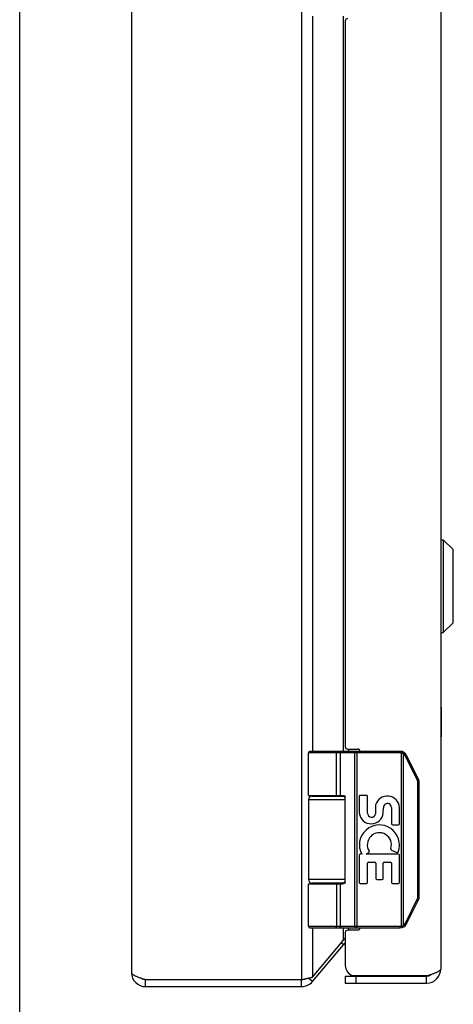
# Model space of a CAD drawing. Header units: inches. Extents: x 0 to 48.6, y 0 to 31.4.
# Tile 2 of 15: x 0 to 3.7, y 6.6 to 15. Entities that reach past the tile are written whole.
import ezdxf

# ---------------------------------------------------------------- set-up
doc = ezdxf.new("R2010")
doc.units = ezdxf.units.IN
doc.header["$LTSCALE"] = 2.671429
doc.header["$MEASUREMENT"] = 0
doc.layers.get('0').update_dxf_attribs({"linetype": 'CONTINUOUS'})
doc.layers.add('02___PRT_ALL_AXES', color=7, linetype='CONTINUOUS')
doc.layers.add('06___PRT_ALL_SURFS', color=7, linetype='CONTINUOUS')

msp = doc.modelspace()

# ---------------------------------------------------------------- linework, layer by layer
at = {"color": 7, "linetype": 'Continuous'}
for p, q in [((0, 0), (0, 31.4286)), ((3.5783, 10.5896), (3.597, 10.5896)), ((3.5783, 9.8015), (3.5783, 10.5896)), ((3.597, 10.5896), (3.6802, 10.5065)), ((3.597, 10.5896), (3.597, 9.8015)), ((3.6802, 9.8846), (3.6802, 10.5065)), ((3.6822, 9.8897), (3.6822, 10.5015)), ((3.597, 9.8015), (3.6802, 9.8846)), ((3.5783, 9.8015), (3.597, 9.8015)), ((3.2296, 8.7906), (2.4652, 8.7906)), ((2.6827, 8.7906), (2.6826, 8.7906)), ((2.6828, 8.7906), (2.6827, 8.7906)), ((2.6829, 8.7906), (2.6828, 8.7906)), ((2.683, 8.7905), (2.6829, 8.7906)), ((2.865, 7.2906), (2.865, 8.7906)), ((3.2296, 8.7776), (3.2296, 8.7906)), ((3.2415, 8.7761), (3.2447, 8.7887)), ((3.2296, 8.7776), (2.4522, 8.7776)), ((2.6891, 8.4156), (2.6891, 8.7778)), ((2.6892, 8.4156), (2.6892, 8.7778)), ((2.7251, 8.4156), (2.7251, 8.7776)), ((2.8453, 8.7858), (2.8453, 8.7861)), ((2.8454, 8.7855), (2.8453, 8.7858)), ((2.8454, 8.7851), (2.8454, 8.7855)), ((2.8455, 8.7848), (2.8454, 8.7851)), ((2.8455, 8.7844), (2.8455, 8.7848)), ((2.8455, 8.784), (2.8455, 8.7844)), ((2.8456, 8.7836), (2.8455, 8.784)), ((2.8456, 8.7832), (2.8456, 8.7836)), ((2.8457, 8.7823), (2.8456, 8.7827)), ((2.8457, 8.7818), (2.8457, 8.7823)), ((2.8457, 8.7814), (2.8457, 8.7818)), ((2.8457, 8.781), (2.8457, 8.7814)), ((2.8457, 8.7806), (2.8457, 8.781)), ((2.8458, 8.7802), (2.8457, 8.7806)), ((2.8458, 8.7797), (2.8458, 8.7802)), ((2.8458, 8.7793), (2.8458, 8.7797)), ((2.8458, 8.7789), (2.8458, 8.7793)), ((2.8458, 8.7784), (2.8458, 8.7789)), ((2.8458, 8.778), (2.8458, 8.7784)), ((2.8458, 7.3036), (2.8458, 8.778)), ((3.2415, 7.305), (3.2415, 8.7761)), ((3.2589, 8.7693), (3.2592, 8.7698)), ((3.2589, 7.3119), (3.2589, 8.7693)), ((3.2592, 8.7698), (3.2596, 8.7704)), ((3.2596, 8.7704), (3.2599, 8.7709)), ((3.2599, 8.7709), (3.2602, 8.7714)), ((3.2602, 8.7714), (3.2606, 8.772)), ((3.2606, 8.772), (3.2609, 8.7725)), ((3.2609, 8.7725), (3.2611, 8.7728)), ((3.2611, 8.7728), (3.2613, 8.7732)), ((3.2613, 8.7732), (3.2615, 8.7735)), ((3.2615, 8.7735), (3.2617, 8.7738)), ((3.2619, 8.7743), (3.2621, 8.7746)), ((3.2621, 8.7746), (3.2623, 8.7749)), ((3.2623, 8.7749), (3.2625, 8.7752)), ((3.2625, 8.7752), (3.2626, 8.7755)), ((3.2626, 8.7755), (3.2628, 8.7758)), ((3.2628, 8.7758), (3.2629, 8.7761)), ((3.2629, 8.7761), (3.2631, 8.7764)), ((3.2631, 8.7764), (3.2632, 8.7766)), ((3.2632, 8.7766), (3.2633, 8.7769)), ((3.2757, 8.7502), (3.2763, 8.7505)), ((3.3768, 8.548), (3.2757, 8.7502)), ((3.2763, 8.7505), (3.277, 8.7509)), ((3.277, 8.7509), (3.2778, 8.7513)), ((3.2778, 8.7513), (3.2785, 8.7517)), ((3.2785, 8.7517), (3.2792, 8.7521)), ((3.2792, 8.7521), (3.2799, 8.7524)), ((3.2799, 8.7524), (3.2806, 8.7528)), ((3.2806, 8.7528), (3.281, 8.753)), ((3.281, 8.753), (3.2815, 8.7533)), ((3.2815, 8.7533), (3.2819, 8.7536)), ((3.2819, 8.7536), (3.2823, 8.7538)), ((3.2823, 8.7538), (3.2827, 8.754)), ((3.2827, 8.754), (3.283, 8.7542)), ((3.283, 8.7542), (3.2832, 8.7543)), ((3.2832, 8.7543), (3.2834, 8.7544)), ((3.2834, 8.7544), (3.2837, 8.7546)), ((3.2837, 8.7546), (3.2839, 8.7547)), ((3.2839, 8.7547), (3.2841, 8.7548)), ((3.2841, 8.7548), (3.2842, 8.755)), ((3.3866, 8.5538), (3.2855, 8.756)), ((3.378, 8.5486), (3.3787, 8.5489)), ((3.3787, 8.5489), (3.3795, 8.5493)), ((3.3795, 8.5493), (3.3802, 8.5497)), ((3.3802, 8.5497), (3.3809, 8.5501)), ((3.3809, 8.5501), (3.3815, 8.5504)), ((3.3815, 8.5504), (3.382, 8.5507)), ((3.382, 8.5507), (3.3825, 8.551)), ((3.3825, 8.551), (3.3829, 8.5512)), ((3.3829, 8.5512), (3.3833, 8.5515)), ((3.3833, 8.5515), (3.3837, 8.5517)), ((3.3837, 8.5517), (3.384, 8.5518)), ((3.384, 8.5518), (3.3842, 8.552)), ((3.3846, 8.5522), (3.3848, 8.5523)), ((3.3848, 8.5523), (3.385, 8.5525)), ((3.385, 8.5525), (3.3852, 8.5526)), ((3.3852, 8.5526), (3.3854, 8.5527)), ((3.382, 8.5258), (3.3932, 8.5258)), ((3.382, 7.5553), (3.382, 8.5258)), ((3.3932, 7.5553), (3.3932, 8.5258)), ((2.4522, 8.3806), (2.7632, 8.3806)), ((2.4822, 8.4106), (2.761, 8.4106)), ((2.7632, 7.6756), (2.7632, 8.4056)), ((2.7632, 7.7006), (2.4522, 7.7006)), ((2.4522, 7.6656), (2.7433, 7.6656)), ((2.761, 7.6706), (2.4822, 7.6706)), ((2.7251, 7.3036), (2.7251, 7.6656)), ((3.2757, 7.3309), (3.3768, 7.5332)), ((3.3768, 7.5332), (3.3778, 7.5327)), ((3.382, 7.5553), (3.3932, 7.5553)), ((3.2855, 7.3251), (3.3866, 7.5274)), ((3.3778, 7.5327), (3.3785, 7.5323)), ((3.3785, 7.5323), (3.3793, 7.5319)), ((3.3793, 7.5319), (3.38, 7.5315)), ((3.38, 7.5315), (3.3807, 7.5312)), ((3.3807, 7.5312), (3.3814, 7.5308)), ((3.3814, 7.5308), (3.3818, 7.5305)), ((3.3818, 7.5305), (3.3823, 7.5303)), ((3.3823, 7.5303), (3.3828, 7.53)), ((3.3828, 7.53), (3.3832, 7.5298)), ((3.3837, 7.5295), (3.384, 7.5293)), ((3.384, 7.5293), (3.3842, 7.5292)), ((3.3842, 7.5292), (3.3845, 7.529)), ((3.3845, 7.529), (3.3847, 7.5289)), ((3.3847, 7.5289), (3.3849, 7.5288)), ((3.3849, 7.5288), (3.3851, 7.5286)), ((2.4522, 7.3036), (3.2296, 7.3036)), ((2.4652, 7.2906), (3.2296, 7.2906)), ((2.6827, 7.2906), (2.6826, 7.2906)), ((2.6828, 7.2906), (2.6827, 7.2906)), ((2.6829, 7.2906), (2.6828, 7.2906)), ((2.683, 7.2906), (2.6829, 7.2906)), ((2.6832, 7.2906), (2.683, 7.2906)), ((2.8455, 7.2966), (2.8454, 7.2962)), ((2.8454, 7.2962), (2.8454, 7.2959)), ((2.8454, 7.2959), (2.8454, 7.2955)), ((2.8455, 7.297), (2.8455, 7.2966)), ((2.8457, 7.2987), (2.8456, 7.2983)), ((2.8456, 7.2983), (2.8456, 7.2979)), ((2.8456, 7.2979), (2.8456, 7.2975)), ((2.8458, 7.3008), (2.8457, 7.3004)), ((2.8457, 7.3004), (2.8457, 7.2999)), ((2.8457, 7.2999), (2.8457, 7.2995)), ((2.8457, 7.2995), (2.8457, 7.2991)), ((2.8457, 7.2991), (2.8457, 7.2987)), ((2.8458, 7.3036), (2.8458, 7.3031)), ((2.8458, 7.3031), (2.8458, 7.3027)), ((2.8458, 7.3021), (2.8458, 7.3016)), ((2.8458, 7.3016), (2.8458, 7.3012)), ((2.8458, 7.3012), (2.8458, 7.3008)), ((3.2296, 7.3036), (3.2296, 7.2906)), ((3.2415, 7.305), (3.2447, 7.2924)), ((3.2589, 7.3119), (3.2592, 7.3113)), ((3.2592, 7.3113), (3.2596, 7.3108)), ((3.2596, 7.3108), (3.2599, 7.3103)), ((3.2599, 7.3103), (3.2602, 7.3097)), ((3.2602, 7.3097), (3.2606, 7.3092)), ((3.2606, 7.3092), (3.2609, 7.3087)), ((3.2609, 7.3087), (3.2611, 7.3083)), ((3.2611, 7.3083), (3.2613, 7.308)), ((3.2613, 7.308), (3.2615, 7.3077)), ((3.2615, 7.3077), (3.2617, 7.3073)), ((3.2617, 7.3073), (3.2618, 7.307)), ((3.2618, 7.307), (3.262, 7.3067)), ((3.262, 7.3067), (3.2622, 7.3064)), ((3.2622, 7.3064), (3.2624, 7.3061)), ((3.2624, 7.3061), (3.2625, 7.3058)), ((3.2625, 7.3058), (3.2627, 7.3055)), ((3.2627, 7.3055), (3.2628, 7.3052)), ((3.2628, 7.3052), (3.263, 7.3049)), ((3.2757, 7.3309), (3.2767, 7.3304)), ((3.2767, 7.3304), (3.2774, 7.3301)), ((3.2774, 7.3301), (3.2781, 7.3297)), ((3.2781, 7.3297), (3.2789, 7.3293)), ((3.2789, 7.3293), (3.2796, 7.3289)), ((3.2796, 7.3289), (3.2802, 7.3285)), ((3.2802, 7.3285), (3.2807, 7.3283)), ((3.2807, 7.3283), (3.2812, 7.328)), ((3.2812, 7.328), (3.2816, 7.3278)), ((3.2816, 7.3278), (3.2821, 7.3275)), ((3.2821, 7.3275), (3.2825, 7.3273)), ((3.2825, 7.3273), (3.2827, 7.3271)), ((3.2827, 7.3271), (3.283, 7.327)), ((3.283, 7.327), (3.2832, 7.3268)), ((3.2832, 7.3268), (3.2834, 7.3267)), ((3.2834, 7.3267), (3.2837, 7.3266)), ((3.2837, 7.3266), (3.2839, 7.3264)), ((2.7486, 7.1468), (2.7296, 7.1627)), ((2.7652, 6.8806), (3.4552, 6.8806)), ((2.7652, 6.8806), (2.7652, 6.8206)), ((2.8552, 6.8806), (2.8552, 6.8206)), ((3.4552, 6.8206), (3.4552, 6.8806)), ((1.0697, 6.7906), (1.0697, 6.8506)), ((2.3938, 6.7906), (2.3938, 6.8506)), ((2.4857, 6.8334), (2.4508, 6.8627))]:
    msp.add_line(p, q, dxfattribs=at)
at = {"color": 3, "linetype": 'Continuous'}
for p, q in [((2.3938, 24.7306), (2.3938, 6.8506)), ((0.9497, 24.6706), (0.9497, 6.9106)), ((3.5752, 24.6406), (3.5752, 6.9406)), ((2.4857, 15.0406), (2.4857, 8.7906)), ((2.7486, 8.7906), (2.7486, 15.0406)), ((2.7652, 15.0006), (2.7652, 8.8306)), ((2.7852, 8.8106), (2.8702, 8.8106)), ((2.7946, 8.7906), (2.7946, 8.8106)), ((2.4857, 8.4156), (2.4857, 8.4106)), ((2.7486, 8.4106), (2.7486, 8.4153)), ((2.4857, 7.6706), (2.4857, 7.6656)), ((2.7486, 7.6659), (2.7486, 7.6706)), ((2.4857, 7.2906), (2.4857, 6.872)), ((2.7486, 7.1854), (2.7486, 7.2906)), ((2.7946, 7.2706), (2.7946, 7.2906)), ((2.7652, 7.2506), (2.7652, 6.9706)), ((2.8702, 7.2706), (2.7852, 7.2706)), ((2.4857, 6.872), (2.7486, 7.1854)), ((2.4857, 6.8334), (2.7486, 7.1468)), ((2.8257, 6.8856), (3.4709, 6.8856)), ((1.0697, 6.8506), (2.3938, 6.8506)), ((1.0697, 6.7906), (2.3938, 6.7906)), ((2.3938, 6.8506), (2.4068, 6.8533)), ((2.7652, 6.8206), (3.4552, 6.8206))]:
    msp.add_line(p, q, dxfattribs=at)
at = {"color": 7, "linetype": 'Continuous'}
for points in [[(2.6892, 8.7778), (2.6892, 8.778), (2.6891, 8.7782), (2.6891, 8.7784), (2.6891, 8.7787), (2.6891, 8.7789), (2.6891, 8.7791), (2.6891, 8.7793), (2.6891, 8.7795), (2.6891, 8.7797), (2.689, 8.78), (2.689, 8.7802), (2.689, 8.7804), (2.689, 8.7806), (2.689, 8.7808), (2.6889, 8.781), (2.6889, 8.7812), (2.6889, 8.7814), (2.6888, 8.7816), (2.6888, 8.7818), (2.6888, 8.782), (2.6887, 8.7823), (2.6887, 8.7825), (2.6886, 8.7827), (2.6886, 8.7829), (2.6885, 8.7831), (2.6885, 8.7832), (2.6885, 8.7834), (2.6884, 8.7836), (2.6884, 8.7838), (2.6883, 8.784), (2.6882, 8.7842), (2.6882, 8.7844), (2.6881, 8.7846), (2.6881, 8.7848), (2.688, 8.7849), (2.6879, 8.7851), (2.6879, 8.7853), (2.6878, 8.7855), (2.6877, 8.7856), (2.6877, 8.7858), (2.6876, 8.786), (2.6875, 8.7861), (2.6875, 8.7863), (2.6874, 8.7865), (2.6873, 8.7866), (2.6872, 8.7868), (2.6872, 8.7869), (2.6871, 8.7871), (2.687, 8.7872), (2.6869, 8.7874), (2.6868, 8.7875), (2.6868, 8.7876), (2.6867, 8.7878), (2.6866, 8.7879), (2.6865, 8.788), (2.6864, 8.7882), (2.6863, 8.7883), (2.6862, 8.7884), (2.6861, 8.7885), (2.686, 8.7887), (2.6859, 8.7888), (2.6858, 8.7889), (2.6858, 8.789), (2.6857, 8.7891), (2.6856, 8.7892), (2.6855, 8.7893), (2.6854, 8.7894), (2.6853, 8.7895), (2.6852, 8.7895), (2.6851, 8.7896), (2.685, 8.7897), (2.6849, 8.7898), (2.6848, 8.7899), (2.6847, 8.7899), (2.6845, 8.79), (2.6844, 8.7901), (2.6843, 8.7901), (2.6842, 8.7902), (2.6841, 8.7902), (2.684, 8.7903), (2.6839, 8.7903), (2.6838, 8.7904), (2.6837, 8.7904), (2.6836, 8.7904), (2.6835, 8.7905), (2.6834, 8.7905), (2.6833, 8.7905), (2.6832, 8.7905), (2.683, 8.7905)], [(2.6891, 8.7778), (2.6891, 8.778), (2.6891, 8.7782), (2.6891, 8.7784), (2.6891, 8.7787), (2.6891, 8.7789), (2.6891, 8.7791), (2.6891, 8.7793), (2.6891, 8.7795), (2.689, 8.7797), (2.689, 8.78), (2.689, 8.7802), (2.689, 8.7804), (2.6889, 8.7806), (2.6889, 8.7808), (2.6889, 8.781), (2.6889, 8.7812), (2.6888, 8.7814), (2.6888, 8.7816), (2.6888, 8.7818), (2.6887, 8.782), (2.6887, 8.7823), (2.6886, 8.7825), (2.6886, 8.7827), (2.6886, 8.7829), (2.6885, 8.7831), (2.6885, 8.7832), (2.6884, 8.7834), (2.6884, 8.7836), (2.6883, 8.7838), (2.6883, 8.784), (2.6882, 8.7842), (2.6882, 8.7844), (2.6881, 8.7846), (2.688, 8.7848), (2.688, 8.7849), (2.6879, 8.7851), (2.6878, 8.7853), (2.6878, 8.7855), (2.6877, 8.7856), (2.6876, 8.7858), (2.6876, 8.786), (2.6875, 8.7861), (2.6874, 8.7863), (2.6874, 8.7865), (2.6873, 8.7866), (2.6872, 8.7868), (2.6871, 8.7869), (2.687, 8.7871), (2.687, 8.7872), (2.6869, 8.7874), (2.6868, 8.7875), (2.6867, 8.7876), (2.6866, 8.7878), (2.6865, 8.7879), (2.6865, 8.788), (2.6864, 8.7882), (2.6863, 8.7883), (2.6862, 8.7884), (2.6861, 8.7885), (2.686, 8.7887), (2.6859, 8.7888), (2.6858, 8.7889), (2.6857, 8.789), (2.6856, 8.7891), (2.6855, 8.7892), (2.6854, 8.7893), (2.6853, 8.7894), (2.6852, 8.7895), (2.6851, 8.7895), (2.685, 8.7896), (2.6849, 8.7897), (2.6848, 8.7898), (2.6847, 8.7899), (2.6846, 8.7899), (2.6845, 8.79), (2.6844, 8.7901), (2.6843, 8.7901), (2.6842, 8.7902), (2.6841, 8.7902), (2.684, 8.7903), (2.6839, 8.7903), (2.6838, 8.7904), (2.6837, 8.7904), (2.6836, 8.7904), (2.6834, 8.7905), (2.6833, 8.7905), (2.6832, 8.7905), (2.6831, 8.7905)], [(2.7251, 8.7776), (2.7251, 8.7778), (2.7251, 8.778), (2.7251, 8.7782), (2.7251, 8.7784), (2.7251, 8.7787), (2.7251, 8.7789), (2.7251, 8.7791), (2.725, 8.7793), (2.725, 8.7795), (2.725, 8.7797), (2.725, 8.78), (2.7249, 8.7802), (2.7249, 8.7804), (2.7249, 8.7806), (2.7248, 8.7808), (2.7248, 8.781), (2.7247, 8.7812), (2.7247, 8.7814), (2.7246, 8.7816), (2.7246, 8.7818), (2.7245, 8.782), (2.7245, 8.7823), (2.7244, 8.7825), (2.7243, 8.7827), (2.7243, 8.7829), (2.7242, 8.7831), (2.7241, 8.7832), (2.7241, 8.7834), (2.724, 8.7836), (2.7239, 8.7838), (2.7238, 8.784), (2.7237, 8.7842), (2.7237, 8.7844), (2.7236, 8.7846), (2.7235, 8.7848), (2.7234, 8.7849), (2.7233, 8.7851), (2.7232, 8.7853), (2.7231, 8.7855), (2.723, 8.7856), (2.7229, 8.7858), (2.7228, 8.786), (2.7227, 8.7861), (2.7226, 8.7863), (2.7225, 8.7865), (2.7224, 8.7866), (2.7222, 8.7868), (2.7221, 8.7869), (2.722, 8.7871), (2.7219, 8.7872), (2.7218, 8.7874), (2.7216, 8.7875), (2.7215, 8.7876), (2.7214, 8.7878), (2.7212, 8.7879), (2.7211, 8.788), (2.721, 8.7882), (2.7208, 8.7883), (2.7207, 8.7884), (2.7206, 8.7885), (2.7204, 8.7887), (2.7203, 8.7888), (2.7201, 8.7889), (2.72, 8.789), (2.7199, 8.7891), (2.7197, 8.7892), (2.7196, 8.7893), (2.7194, 8.7894), (2.7193, 8.7895), (2.7191, 8.7895), (2.719, 8.7896), (2.7188, 8.7897), (2.7187, 8.7898), (2.7185, 8.7899), (2.7183, 8.7899), (2.7182, 8.79), (2.718, 8.7901), (2.7179, 8.7901), (2.7177, 8.7902), (2.7176, 8.7902), (2.7174, 8.7903), (2.7172, 8.7903), (2.7171, 8.7904), (2.7169, 8.7904), (2.7168, 8.7904), (2.7166, 8.7905), (2.7164, 8.7905), (2.7163, 8.7905), (2.7161, 8.7905), (2.7159, 8.7905), (2.7158, 8.7906), (2.7156, 8.7906), (2.7154, 8.7906), (2.7153, 8.7906)], [(2.8453, 8.7861), (2.8453, 8.7863), (2.8453, 8.7865), (2.8452, 8.7866), (2.8452, 8.7868), (2.8452, 8.7869), (2.8452, 8.7871), (2.8451, 8.7872), (2.8451, 8.7874), (2.8451, 8.7875), (2.8451, 8.7876), (2.845, 8.7878), (2.845, 8.7879), (2.845, 8.788), (2.845, 8.7882), (2.8449, 8.7883), (2.8449, 8.7884), (2.8449, 8.7885), (2.8448, 8.7887), (2.8448, 8.7888), (2.8448, 8.7889), (2.8448, 8.789), (2.8447, 8.7891), (2.8447, 8.7892), (2.8447, 8.7893), (2.8446, 8.7894), (2.8446, 8.7895), (2.8446, 8.7895), (2.8445, 8.7896), (2.8445, 8.7897), (2.8445, 8.7898), (2.8445, 8.7899), (2.8444, 8.7899), (2.8444, 8.79), (2.8444, 8.7901), (2.8443, 8.7901), (2.8443, 8.7902), (2.8443, 8.7902), (2.8442, 8.7903), (2.8442, 8.7903), (2.8442, 8.7904), (2.8441, 8.7904), (2.8441, 8.7904), (2.8441, 8.7905), (2.844, 8.7905), (2.844, 8.7905), (2.844, 8.7905), (2.8439, 8.7905), (2.8439, 8.7906), (2.8439, 8.7906), (2.8438, 8.7906), (2.8438, 8.7906)], [(2.8456, 8.7827), (2.8456, 8.7829), (2.8456, 8.7832)], [(3.2589, 8.7693), (3.2584, 8.7696), (3.2578, 8.7699), (3.2573, 8.7702), (3.2568, 8.7704), (3.2563, 8.7707), (3.2558, 8.771), (3.2553, 8.7712), (3.2547, 8.7715), (3.2542, 8.7718), (3.2537, 8.772), (3.2532, 8.7723), (3.2526, 8.7725), (3.2521, 8.7727), (3.2516, 8.773), (3.251, 8.7732), (3.2505, 8.7734), (3.2499, 8.7736), (3.2494, 8.7738), (3.2488, 8.774), (3.2483, 8.7742), (3.2477, 8.7744), (3.2472, 8.7746), (3.2466, 8.7748), (3.2461, 8.7749), (3.2455, 8.7751), (3.2449, 8.7753), (3.2444, 8.7754), (3.2438, 8.7756), (3.2432, 8.7757), (3.2427, 8.7759), (3.2421, 8.776), (3.2415, 8.7761)], [(3.2757, 8.7502), (3.2755, 8.7507), (3.2752, 8.7512), (3.275, 8.7516), (3.2747, 8.7521), (3.2744, 8.7526), (3.2742, 8.753), (3.2739, 8.7535), (3.2736, 8.754), (3.2733, 8.7544), (3.273, 8.7549), (3.2728, 8.7553), (3.2725, 8.7558), (3.2722, 8.7562), (3.2718, 8.7566), (3.2715, 8.7571), (3.2712, 8.7575), (3.2709, 8.7579), (3.2706, 8.7584), (3.2702, 8.7588), (3.2699, 8.7592), (3.2696, 8.7596), (3.2692, 8.76), (3.2689, 8.7604), (3.2685, 8.7608), (3.2682, 8.7612), (3.2678, 8.7616), (3.2674, 8.762), (3.2671, 8.7624), (3.2667, 8.7628), (3.2663, 8.7632), (3.2659, 8.7636), (3.2656, 8.7639), (3.2652, 8.7643), (3.2648, 8.7647), (3.2644, 8.765), (3.264, 8.7654), (3.2636, 8.7657), (3.2632, 8.7661), (3.2627, 8.7664), (3.2623, 8.7667), (3.2619, 8.7671), (3.2615, 8.7674), (3.2611, 8.7677), (3.2606, 8.768), (3.2602, 8.7684), (3.2597, 8.7687), (3.2593, 8.769), (3.2589, 8.7693)], [(3.2617, 8.7738), (3.2618, 8.774), (3.2619, 8.7743)], [(3.2633, 8.7769), (3.2634, 8.777), (3.2634, 8.7772), (3.2635, 8.7773), (3.2636, 8.7774), (3.2636, 8.7775), (3.2637, 8.7776), (3.2637, 8.7778), (3.2638, 8.7779), (3.2638, 8.778), (3.2639, 8.7781), (3.2639, 8.7782), (3.2639, 8.7783), (3.264, 8.7784), (3.264, 8.7785), (3.2641, 8.7786), (3.2641, 8.7787), (3.2641, 8.7788), (3.2642, 8.7788), (3.2642, 8.7789), (3.2642, 8.779), (3.2642, 8.7791), (3.2643, 8.7792), (3.2643, 8.7792), (3.2643, 8.7793), (3.2643, 8.7794), (3.2643, 8.7794), (3.2643, 8.7795), (3.2644, 8.7796), (3.2644, 8.7796), (3.2644, 8.7797), (3.2644, 8.7797), (3.2644, 8.7798), (3.2644, 8.7798), (3.2644, 8.7799), (3.2644, 8.7799), (3.2644, 8.7799), (3.2644, 8.78), (3.2643, 8.78), (3.2643, 8.78), (3.2643, 8.78), (3.2643, 8.7801), (3.2643, 8.7801), (3.2643, 8.7801)], [(3.2842, 8.755), (3.2843, 8.755), (3.2844, 8.7551), (3.2845, 8.7551), (3.2846, 8.7552), (3.2847, 8.7552), (3.2847, 8.7553), (3.2848, 8.7553), (3.2849, 8.7554), (3.2849, 8.7554), (3.285, 8.7555), (3.285, 8.7555), (3.2851, 8.7555), (3.2851, 8.7556), (3.2852, 8.7556), (3.2852, 8.7557), (3.2853, 8.7557), (3.2853, 8.7557), (3.2854, 8.7558), (3.2854, 8.7558), (3.2854, 8.7558), (3.2854, 8.7559), (3.2855, 8.7559), (3.2855, 8.7559), (3.2855, 8.7559), (3.2855, 8.7559), (3.2855, 8.756), (3.2855, 8.756), (3.2855, 8.756), (3.2855, 8.756), (3.2855, 8.756)], [(3.3768, 8.548), (3.377, 8.5481), (3.378, 8.5486)], [(3.382, 8.5258), (3.382, 8.5264), (3.382, 8.5269), (3.382, 8.5275), (3.382, 8.528), (3.382, 8.5286), (3.3819, 8.5291), (3.3819, 8.5296), (3.3819, 8.5302), (3.3818, 8.5307), (3.3817, 8.5313), (3.3817, 8.5318), (3.3816, 8.5324), (3.3815, 8.5329), (3.3815, 8.5334), (3.3814, 8.534), (3.3813, 8.5345), (3.3812, 8.5351), (3.3811, 8.5356), (3.381, 8.5361), (3.3808, 8.5367), (3.3807, 8.5372), (3.3806, 8.5377), (3.3805, 8.5383), (3.3803, 8.5388), (3.3802, 8.5393), (3.38, 8.5398), (3.3799, 8.5404), (3.3797, 8.5409), (3.3795, 8.5414), (3.3794, 8.5419), (3.3792, 8.5424), (3.379, 8.5429), (3.3788, 8.5435), (3.3786, 8.544), (3.3784, 8.5445), (3.3782, 8.545), (3.378, 8.5455), (3.3778, 8.546), (3.3775, 8.5465), (3.3773, 8.547), (3.3771, 8.5475), (3.3768, 8.548)], [(3.3842, 8.552), (3.3843, 8.5521), (3.3846, 8.5522)], [(3.3854, 8.5527), (3.3855, 8.5528), (3.3855, 8.5528), (3.3856, 8.5529), (3.3857, 8.5529), (3.3858, 8.553), (3.3859, 8.553), (3.3859, 8.5531), (3.386, 8.5531), (3.3861, 8.5532), (3.3861, 8.5532), (3.3862, 8.5533), (3.3862, 8.5533), (3.3863, 8.5533), (3.3863, 8.5534), (3.3864, 8.5534), (3.3864, 8.5534), (3.3864, 8.5535), (3.3865, 8.5535), (3.3865, 8.5535), (3.3865, 8.5536), (3.3866, 8.5536), (3.3866, 8.5536), (3.3866, 8.5536), (3.3866, 8.5537), (3.3866, 8.5537), (3.3866, 8.5537), (3.3866, 8.5537), (3.3867, 8.5537), (3.3866, 8.5538), (3.3866, 8.5538)], [(2.4522, 8.4156), (2.7433, 8.4156), (2.744, 8.4156), (2.7446, 8.4156), (2.7453, 8.4155), (2.7459, 8.4155), (2.7466, 8.4155), (2.7472, 8.4154), (2.7478, 8.4154), (2.7484, 8.4153), (2.7489, 8.4153), (2.7494, 8.4152), (2.75, 8.4151), (2.7504, 8.4151), (2.7509, 8.415), (2.7514, 8.4149), (2.7518, 8.4148), (2.7522, 8.4148), (2.7527, 8.4147), (2.753, 8.4146), (2.7534, 8.4145), (2.7538, 8.4144), (2.7542, 8.4143), (2.7545, 8.4142), (2.7548, 8.4141), (2.7552, 8.414), (2.7555, 8.4139), (2.7558, 8.4138), (2.7561, 8.4136), (2.7563, 8.4135), (2.7566, 8.4134), (2.7569, 8.4133), (2.7571, 8.4132), (2.7574, 8.4131), (2.7576, 8.413), (2.7578, 8.4128), (2.7581, 8.4127), (2.7583, 8.4126), (2.7585, 8.4125), (2.7587, 8.4124), (2.7589, 8.4122), (2.7591, 8.4121), (2.7593, 8.412), (2.7594, 8.4119), (2.7596, 8.4117), (2.7598, 8.4116), (2.7599, 8.4115), (2.7601, 8.4114), (2.7602, 8.4113), (2.7604, 8.4111), (2.7605, 8.411), (2.7607, 8.4109), (2.7608, 8.4108), (2.7609, 8.4106), (2.761, 8.4105), (2.7611, 8.4104), (2.7612, 8.4103), (2.7614, 8.4102), (2.7615, 8.41), (2.7616, 8.4099), (2.7616, 8.4098), (2.7617, 8.4097), (2.7618, 8.4096), (2.7619, 8.4094), (2.762, 8.4093), (2.7621, 8.4092), (2.7621, 8.4091), (2.7622, 8.409), (2.7623, 8.4089), (2.7623, 8.4087), (2.7624, 8.4086), (2.7625, 8.4085), (2.7625, 8.4084), (2.7626, 8.4083), (2.7626, 8.4082), (2.7627, 8.4081), (2.7627, 8.408), (2.7628, 8.4078), (2.7628, 8.4077), (2.7628, 8.4076), (2.7629, 8.4075), (2.7629, 8.4074), (2.7629, 8.4073), (2.763, 8.4072), (2.763, 8.4071), (2.763, 8.407), (2.7631, 8.4069), (2.7631, 8.4068), (2.7631, 8.4066), (2.7631, 8.4065), (2.7631, 8.4064), (2.7631, 8.4063), (2.7632, 8.4062), (2.7632, 8.4061), (2.7632, 8.406), (2.7632, 8.4059), (2.7632, 8.4058), (2.7632, 8.4057), (2.7632, 8.4056)], [(2.6891, 7.6656), (2.6891, 7.3034), (2.6891, 7.3031), (2.6891, 7.3029), (2.6891, 7.3027), (2.6891, 7.3025), (2.6891, 7.3023), (2.6891, 7.3021), (2.6891, 7.3018), (2.6891, 7.3016), (2.689, 7.3014), (2.689, 7.3012), (2.689, 7.301), (2.689, 7.3008), (2.6889, 7.3006), (2.6889, 7.3004), (2.6889, 7.3001), (2.6889, 7.2999), (2.6888, 7.2997), (2.6888, 7.2995), (2.6888, 7.2993), (2.6887, 7.2991), (2.6887, 7.2989), (2.6886, 7.2987), (2.6886, 7.2985), (2.6886, 7.2983), (2.6885, 7.2981), (2.6885, 7.2979), (2.6884, 7.2977), (2.6884, 7.2975), (2.6883, 7.2973), (2.6883, 7.2971), (2.6882, 7.297), (2.6882, 7.2968), (2.6881, 7.2966), (2.688, 7.2964), (2.688, 7.2962), (2.6879, 7.296), (2.6878, 7.2959), (2.6878, 7.2957), (2.6877, 7.2955), (2.6876, 7.2954), (2.6876, 7.2952), (2.6875, 7.295), (2.6874, 7.2949), (2.6874, 7.2947), (2.6873, 7.2945), (2.6872, 7.2944), (2.6871, 7.2942), (2.687, 7.2941), (2.687, 7.2939), (2.6869, 7.2938), (2.6868, 7.2937), (2.6867, 7.2935), (2.6866, 7.2934), (2.6865, 7.2932), (2.6865, 7.2931), (2.6864, 7.293), (2.6863, 7.2929), (2.6862, 7.2927), (2.6861, 7.2926), (2.686, 7.2925), (2.6859, 7.2924), (2.6858, 7.2923), (2.6857, 7.2922), (2.6856, 7.2921), (2.6855, 7.292), (2.6854, 7.2919), (2.6853, 7.2918), (2.6852, 7.2917), (2.6851, 7.2916), (2.685, 7.2915), (2.6849, 7.2914), (2.6848, 7.2914), (2.6847, 7.2913), (2.6846, 7.2912), (2.6845, 7.2912), (2.6844, 7.2911), (2.6843, 7.291), (2.6842, 7.291), (2.6841, 7.2909), (2.684, 7.2909), (2.6839, 7.2908), (2.6838, 7.2908), (2.6837, 7.2908), (2.6836, 7.2907), (2.6834, 7.2907), (2.6833, 7.2907), (2.6832, 7.2906), (2.6831, 7.2906)], [(2.6892, 7.6656), (2.6892, 7.3034), (2.6892, 7.3031), (2.6891, 7.3029), (2.6891, 7.3027), (2.6891, 7.3025), (2.6891, 7.3023), (2.6891, 7.3021), (2.6891, 7.3018), (2.6891, 7.3016), (2.6891, 7.3014), (2.689, 7.3012), (2.689, 7.301), (2.689, 7.3008), (2.689, 7.3006), (2.689, 7.3004), (2.6889, 7.3001), (2.6889, 7.2999), (2.6889, 7.2997), (2.6888, 7.2995), (2.6888, 7.2993), (2.6888, 7.2991), (2.6887, 7.2989), (2.6887, 7.2987), (2.6886, 7.2985), (2.6886, 7.2983), (2.6885, 7.2981), (2.6885, 7.2979), (2.6885, 7.2977), (2.6884, 7.2975), (2.6884, 7.2973), (2.6883, 7.2971), (2.6882, 7.297), (2.6882, 7.2968), (2.6881, 7.2966), (2.6881, 7.2964), (2.688, 7.2962), (2.6879, 7.296), (2.6879, 7.2959), (2.6878, 7.2957), (2.6877, 7.2955), (2.6877, 7.2954), (2.6876, 7.2952), (2.6875, 7.295), (2.6875, 7.2949), (2.6874, 7.2947), (2.6873, 7.2945), (2.6872, 7.2944), (2.6872, 7.2942), (2.6871, 7.2941), (2.687, 7.2939), (2.6869, 7.2938), (2.6868, 7.2937), (2.6868, 7.2935), (2.6867, 7.2934), (2.6866, 7.2932), (2.6865, 7.2931), (2.6864, 7.293), (2.6863, 7.2929), (2.6862, 7.2927), (2.6861, 7.2926), (2.686, 7.2925), (2.6859, 7.2924), (2.6858, 7.2923), (2.6858, 7.2922), (2.6857, 7.2921), (2.6856, 7.292), (2.6855, 7.2919), (2.6854, 7.2918), (2.6853, 7.2917), (2.6852, 7.2916), (2.6851, 7.2915), (2.685, 7.2914), (2.6849, 7.2914), (2.6848, 7.2913), (2.6847, 7.2912), (2.6845, 7.2912), (2.6844, 7.2911), (2.6843, 7.291), (2.6842, 7.291), (2.6841, 7.2909), (2.684, 7.2909), (2.6839, 7.2908), (2.6838, 7.2908), (2.6837, 7.2908), (2.6836, 7.2907), (2.6835, 7.2907), (2.6834, 7.2907), (2.6833, 7.2906), (2.6832, 7.2906)], [(2.7632, 7.6756), (2.7632, 7.6755), (2.7632, 7.6754), (2.7632, 7.6753), (2.7632, 7.6752), (2.7632, 7.675), (2.7632, 7.6749), (2.7631, 7.6748), (2.7631, 7.6747), (2.7631, 7.6746), (2.7631, 7.6745), (2.7631, 7.6744), (2.7631, 7.6743), (2.763, 7.6742), (2.763, 7.6741), (2.763, 7.674), (2.7629, 7.6739), (2.7629, 7.6738), (2.7629, 7.6736), (2.7628, 7.6735), (2.7628, 7.6734), (2.7628, 7.6733), (2.7627, 7.6732), (2.7627, 7.6731), (2.7626, 7.673), (2.7626, 7.6729), (2.7625, 7.6728), (2.7625, 7.6726), (2.7624, 7.6725), (2.7623, 7.6724), (2.7623, 7.6723), (2.7622, 7.6722), (2.7621, 7.6721), (2.7621, 7.6719), (2.762, 7.6718), (2.7619, 7.6717), (2.7618, 7.6716), (2.7617, 7.6715), (2.7616, 7.6714), (2.7616, 7.6712), (2.7615, 7.6711), (2.7614, 7.671), (2.7612, 7.6709), (2.7611, 7.6708), (2.761, 7.6706), (2.7609, 7.6705), (2.7608, 7.6704), (2.7607, 7.6703), (2.7605, 7.6702), (2.7604, 7.67), (2.7602, 7.6699), (2.7601, 7.6698), (2.7599, 7.6697), (2.7598, 7.6695), (2.7596, 7.6694), (2.7594, 7.6693), (2.7593, 7.6692), (2.7591, 7.669), (2.7589, 7.6689), (2.7587, 7.6688), (2.7585, 7.6687), (2.7583, 7.6686), (2.7581, 7.6684), (2.7578, 7.6683), (2.7576, 7.6682), (2.7574, 7.6681), (2.7571, 7.668), (2.7569, 7.6679), (2.7566, 7.6677), (2.7563, 7.6676), (2.7561, 7.6675), (2.7558, 7.6674), (2.7555, 7.6673), (2.7552, 7.6672), (2.7548, 7.6671), (2.7545, 7.667), (2.7542, 7.6669), (2.7538, 7.6668), (2.7534, 7.6667), (2.753, 7.6666), (2.7527, 7.6665), (2.7522, 7.6664), (2.7518, 7.6663), (2.7514, 7.6662), (2.7509, 7.6662), (2.7504, 7.6661), (2.75, 7.666), (2.7494, 7.6659), (2.7489, 7.6659), (2.7484, 7.6658), (2.7478, 7.6658), (2.7472, 7.6657), (2.7466, 7.6657), (2.7459, 7.6657), (2.7453, 7.6656), (2.7446, 7.6656), (2.744, 7.6656), (2.7433, 7.6656)], [(3.3768, 7.5332), (3.3771, 7.5337), (3.3773, 7.5342), (3.3775, 7.5347), (3.3778, 7.5352), (3.378, 7.5357), (3.3782, 7.5362), (3.3784, 7.5367), (3.3786, 7.5372), (3.3788, 7.5377), (3.379, 7.5382), (3.3792, 7.5387), (3.3794, 7.5392), (3.3795, 7.5398), (3.3797, 7.5403), (3.3799, 7.5408), (3.38, 7.5413), (3.3802, 7.5418), (3.3803, 7.5424), (3.3805, 7.5429), (3.3806, 7.5434), (3.3807, 7.544), (3.3808, 7.5445), (3.381, 7.545), (3.3811, 7.5456), (3.3812, 7.5461), (3.3813, 7.5466), (3.3814, 7.5472), (3.3815, 7.5477), (3.3815, 7.5483), (3.3816, 7.5488), (3.3817, 7.5493), (3.3817, 7.5499), (3.3818, 7.5504), (3.3819, 7.551), (3.3819, 7.5515), (3.3819, 7.5521), (3.382, 7.5526), (3.382, 7.5531), (3.382, 7.5537), (3.382, 7.5542), (3.382, 7.5548), (3.382, 7.5553)], [(3.3832, 7.5298), (3.3836, 7.5295), (3.3837, 7.5295)], [(3.3851, 7.5286), (3.3853, 7.5285), (3.3854, 7.5285), (3.3855, 7.5284), (3.3855, 7.5283), (3.3856, 7.5283), (3.3857, 7.5282), (3.3858, 7.5282), (3.3859, 7.5281), (3.3859, 7.5281), (3.386, 7.528), (3.3861, 7.528), (3.3861, 7.5279), (3.3862, 7.5279), (3.3862, 7.5279), (3.3863, 7.5278), (3.3863, 7.5278), (3.3864, 7.5277), (3.3864, 7.5277), (3.3864, 7.5277), (3.3865, 7.5276), (3.3865, 7.5276), (3.3865, 7.5276), (3.3866, 7.5276), (3.3866, 7.5275), (3.3866, 7.5275), (3.3866, 7.5275), (3.3866, 7.5275), (3.3866, 7.5274), (3.3866, 7.5274), (3.3867, 7.5274), (3.3866, 7.5274), (3.3866, 7.5274)], [(2.7251, 7.3036), (2.7251, 7.3034), (2.7251, 7.3031), (2.7251, 7.3029), (2.7251, 7.3027), (2.7251, 7.3025), (2.7251, 7.3023), (2.7251, 7.3021), (2.725, 7.3018), (2.725, 7.3016), (2.725, 7.3014), (2.725, 7.3012), (2.7249, 7.301), (2.7249, 7.3008), (2.7249, 7.3006), (2.7248, 7.3004), (2.7248, 7.3001), (2.7247, 7.2999), (2.7247, 7.2997), (2.7246, 7.2995), (2.7246, 7.2993), (2.7245, 7.2991), (2.7245, 7.2989), (2.7244, 7.2987), (2.7243, 7.2985), (2.7243, 7.2983), (2.7242, 7.2981), (2.7241, 7.2979), (2.7241, 7.2977), (2.724, 7.2975), (2.7239, 7.2973), (2.7238, 7.2971), (2.7237, 7.297), (2.7237, 7.2968), (2.7236, 7.2966), (2.7235, 7.2964), (2.7234, 7.2962), (2.7233, 7.296), (2.7232, 7.2959), (2.7231, 7.2957), (2.723, 7.2955), (2.7229, 7.2954), (2.7228, 7.2952), (2.7227, 7.295), (2.7226, 7.2949), (2.7225, 7.2947), (2.7224, 7.2945), (2.7222, 7.2944), (2.7221, 7.2942), (2.722, 7.2941), (2.7219, 7.2939), (2.7218, 7.2938), (2.7216, 7.2937), (2.7215, 7.2935), (2.7214, 7.2934), (2.7212, 7.2932), (2.7211, 7.2931), (2.721, 7.293), (2.7208, 7.2929), (2.7207, 7.2927), (2.7206, 7.2926), (2.7204, 7.2925), (2.7203, 7.2924), (2.7201, 7.2923), (2.72, 7.2922), (2.7199, 7.2921), (2.7197, 7.292), (2.7196, 7.2919), (2.7194, 7.2918), (2.7193, 7.2917), (2.7191, 7.2916), (2.719, 7.2915), (2.7188, 7.2914), (2.7187, 7.2914), (2.7185, 7.2913), (2.7183, 7.2912), (2.7182, 7.2912), (2.718, 7.2911), (2.7179, 7.291), (2.7177, 7.291), (2.7176, 7.2909), (2.7174, 7.2909), (2.7172, 7.2908), (2.7171, 7.2908), (2.7169, 7.2908), (2.7168, 7.2907), (2.7166, 7.2907), (2.7164, 7.2907), (2.7163, 7.2906), (2.7161, 7.2906), (2.7159, 7.2906), (2.7158, 7.2906), (2.7156, 7.2906), (2.7154, 7.2906), (2.7153, 7.2906)], [(2.8454, 7.2955), (2.8453, 7.2952), (2.8453, 7.295), (2.8453, 7.2949), (2.8453, 7.2947), (2.8452, 7.2945), (2.8452, 7.2944), (2.8452, 7.2942), (2.8452, 7.2941), (2.8451, 7.2939), (2.8451, 7.2938), (2.8451, 7.2937), (2.8451, 7.2935), (2.845, 7.2934), (2.845, 7.2932), (2.845, 7.2931), (2.845, 7.293), (2.8449, 7.2929), (2.8449, 7.2927), (2.8449, 7.2926), (2.8448, 7.2925), (2.8448, 7.2924), (2.8448, 7.2923), (2.8448, 7.2922), (2.8447, 7.2921), (2.8447, 7.292), (2.8447, 7.2919), (2.8446, 7.2918), (2.8446, 7.2917), (2.8446, 7.2916), (2.8445, 7.2915), (2.8445, 7.2914), (2.8445, 7.2914), (2.8445, 7.2913), (2.8444, 7.2912), (2.8444, 7.2912), (2.8444, 7.2911), (2.8443, 7.291), (2.8443, 7.291), (2.8443, 7.2909), (2.8442, 7.2909), (2.8442, 7.2908), (2.8442, 7.2908), (2.8441, 7.2908), (2.8441, 7.2907), (2.8441, 7.2907), (2.844, 7.2907), (2.844, 7.2906), (2.844, 7.2906), (2.8439, 7.2906), (2.8439, 7.2906), (2.8439, 7.2906), (2.8438, 7.2906), (2.8438, 7.2906)], [(2.8456, 7.2975), (2.8455, 7.2971), (2.8455, 7.297)], [(2.8458, 7.3027), (2.8458, 7.3023), (2.8458, 7.3021)], [(3.2415, 7.305), (3.2421, 7.3052), (3.2427, 7.3053), (3.2432, 7.3054), (3.2438, 7.3056), (3.2444, 7.3057), (3.2449, 7.3059), (3.2455, 7.3061), (3.2461, 7.3062), (3.2466, 7.3064), (3.2472, 7.3066), (3.2477, 7.3068), (3.2483, 7.307), (3.2488, 7.3071), (3.2494, 7.3073), (3.2499, 7.3076), (3.2505, 7.3078), (3.251, 7.308), (3.2516, 7.3082), (3.2521, 7.3084), (3.2526, 7.3087), (3.2532, 7.3089), (3.2537, 7.3091), (3.2542, 7.3094), (3.2547, 7.3097), (3.2553, 7.3099), (3.2558, 7.3102), (3.2563, 7.3104), (3.2568, 7.3107), (3.2573, 7.311), (3.2578, 7.3113), (3.2584, 7.3116), (3.2589, 7.3119)], [(3.2589, 7.3119), (3.2593, 7.3122), (3.2597, 7.3125), (3.2602, 7.3128), (3.2606, 7.3131), (3.2611, 7.3134), (3.2615, 7.3138), (3.2619, 7.3141), (3.2623, 7.3144), (3.2627, 7.3148), (3.2632, 7.3151), (3.2636, 7.3154), (3.264, 7.3158), (3.2644, 7.3161), (3.2648, 7.3165), (3.2652, 7.3169), (3.2656, 7.3172), (3.2659, 7.3176), (3.2663, 7.318), (3.2667, 7.3184), (3.2671, 7.3187), (3.2674, 7.3191), (3.2678, 7.3195), (3.2682, 7.3199), (3.2685, 7.3203), (3.2689, 7.3207), (3.2692, 7.3211), (3.2696, 7.3215), (3.2699, 7.322), (3.2702, 7.3224), (3.2706, 7.3228), (3.2709, 7.3232), (3.2712, 7.3237), (3.2715, 7.3241), (3.2718, 7.3245), (3.2722, 7.325), (3.2725, 7.3254), (3.2728, 7.3258), (3.273, 7.3263), (3.2733, 7.3267), (3.2736, 7.3272), (3.2739, 7.3277), (3.2742, 7.3281), (3.2744, 7.3286), (3.2747, 7.329), (3.275, 7.3295), (3.2752, 7.33), (3.2755, 7.3305), (3.2757, 7.3309)], [(3.263, 7.3049), (3.2631, 7.3046), (3.2632, 7.3045)], [(3.2632, 7.3045), (3.2633, 7.3042), (3.2634, 7.3041), (3.2634, 7.304), (3.2635, 7.3039), (3.2636, 7.3038), (3.2636, 7.3036), (3.2637, 7.3035), (3.2637, 7.3034), (3.2638, 7.3033), (3.2638, 7.3032), (3.2639, 7.3031), (3.2639, 7.303), (3.2639, 7.3029), (3.264, 7.3028), (3.264, 7.3027), (3.2641, 7.3026), (3.2641, 7.3025), (3.2641, 7.3024), (3.2642, 7.3023), (3.2642, 7.3022), (3.2642, 7.3022), (3.2642, 7.3021), (3.2643, 7.302), (3.2643, 7.3019), (3.2643, 7.3019), (3.2643, 7.3018), (3.2643, 7.3017), (3.2643, 7.3017), (3.2644, 7.3016), (3.2644, 7.3015), (3.2644, 7.3015), (3.2644, 7.3014), (3.2644, 7.3014), (3.2644, 7.3013), (3.2644, 7.3013), (3.2644, 7.3013), (3.2644, 7.3012), (3.2644, 7.3012), (3.2643, 7.3012), (3.2643, 7.3011), (3.2643, 7.3011), (3.2643, 7.3011), (3.2643, 7.3011), (3.2643, 7.3011)], [(3.2839, 7.3264), (3.2841, 7.3263), (3.2842, 7.3263), (3.2842, 7.3262), (3.2843, 7.3261), (3.2844, 7.3261), (3.2845, 7.326), (3.2846, 7.326), (3.2847, 7.3259), (3.2847, 7.3259), (3.2848, 7.3258), (3.2849, 7.3258), (3.2849, 7.3257), (3.285, 7.3257), (3.285, 7.3257), (3.2851, 7.3256), (3.2851, 7.3256), (3.2852, 7.3255), (3.2852, 7.3255), (3.2853, 7.3255), (3.2853, 7.3254), (3.2854, 7.3254), (3.2854, 7.3254), (3.2854, 7.3253), (3.2854, 7.3253), (3.2855, 7.3253), (3.2855, 7.3253), (3.2855, 7.3252), (3.2855, 7.3252), (3.2855, 7.3252), (3.2855, 7.3252), (3.2855, 7.3252), (3.2855, 7.3251), (3.2855, 7.3251)]]:
    msp.add_lwpolyline(points, dxfattribs=at)
at = {"color": 3, "linetype": 'Continuous'}
for points in [[(2.7652, 7.2031), (2.7616, 7.1997), (2.7581, 7.1961), (2.7547, 7.1925), (2.7515, 7.1889), (2.7486, 7.1854)], [(0.9497, 6.9106), (0.9499, 6.9083), (0.9506, 6.906), (0.9517, 6.9037), (0.9532, 6.9013), (0.9551, 6.899), (0.9575, 6.8967), (0.9603, 6.8944), (0.9635, 6.8921), (0.967, 6.8898), (0.971, 6.8875), (0.9753, 6.8852), (0.9799, 6.8829), (0.9849, 6.8806), (0.9901, 6.8783), (0.9957, 6.876), (1.0016, 6.8737), (1.0076, 6.8713), (1.0139, 6.869), (1.0205, 6.8667), (1.0272, 6.8644), (1.034, 6.8621), (1.041, 6.8598), (1.0481, 6.8575), (1.0553, 6.8552), (1.0625, 6.8529), (1.0697, 6.8506)], [(2.4068, 6.8533), (2.4133, 6.8546), (2.4197, 6.8559), (2.4261, 6.8573), (2.4323, 6.8586), (2.4385, 6.86), (2.4445, 6.8613), (2.4503, 6.8626), (2.456, 6.864), (2.4615, 6.8653), (2.4668, 6.8667), (2.4719, 6.868), (2.4767, 6.8693), (2.4813, 6.8707), (2.4857, 6.872)], [(3.4904, 6.8919), (3.484, 6.8898), (3.4775, 6.8877), (3.4709, 6.8856)], [(3.5752, 6.9406), (3.5751, 6.9385), (3.5745, 6.9363), (3.5736, 6.9342), (3.5723, 6.9321), (3.5707, 6.93), (3.5687, 6.9279), (3.5663, 6.9258), (3.5637, 6.9237), (3.5606, 6.9215), (3.5573, 6.9194), (3.5537, 6.9173), (3.5497, 6.9152), (3.5455, 6.9131), (3.5409, 6.911), (3.5362, 6.9088), (3.5311, 6.9067), (3.5259, 6.9046), (3.5204, 6.9025), (3.5147, 6.9004), (3.5089, 6.8983), (3.5028, 6.8962), (3.4967, 6.894), (3.4904, 6.8919)]]:
    msp.add_lwpolyline(points, dxfattribs=at)
for centre, radius, start, end in [((2.7852, 15.0006), 0.02, 90, 180), ((2.7852, 8.8306), 0.02, 180, 270), ((2.8702, 8.7906), 0.02, 0, 90), ((2.8702, 7.2906), 0.02, 270, 360), ((2.7852, 7.2506), 0.02, 90, 180), ((2.7946, 7.1082), 0.06, 119.2812, 140), ((2.8552, 6.9706), 0.09, 180, 250.81186), ((1.0697, 6.9106), 0.12, 180, 270), ((3.4552, 6.9406), 0.12, 270, 360), ((2.3938, 6.9106), 0.12, 270, 320)]:
    msp.add_arc(centre, radius, start, end, dxfattribs=at)
at = {"color": 7, "linetype": 'Continuous'}
for centre, radius, start, end in [((3.5783, 10.5866), 0.00305, 90, 180.00002), ((3.6751, 10.5015), 0.0071, 359.99998, 44.99999), ((3.6751, 9.8897), 0.0071, 315.00001, 0.00002), ((3.5783, 9.8046), 0.00305, 179.99998, 270), ((2.4652, 8.7776), 0.013, 90, 180), ((3.2296, 8.7281), 0.0625, 26.56505, 90), ((3.2296, 8.7281), 0.0495, 76.05599, 90), ((3.3307, 8.5258), 0.0625, 360, 26.56505), ((2.4822, 8.3806), 0.03, 90, 180), ((2.7372, 8.3806), 0.03, 30.12769, 90), ((2.4822, 7.7006), 0.03, 180, 270), ((2.7372, 7.7006), 0.03, 270, 329.87231), ((3.3307, 7.5553), 0.0625, 333.43495, 0), ((2.4652, 7.3036), 0.013, 180, 270), ((3.2296, 7.3531), 0.0625, 270, 333.43495), ((3.2296, 7.3531), 0.0495, 270, 283.94401), ((3.4552, 6.9406), 0.06, 270, 305.73225), ((1.0697, 6.9106), 0.06, 234.21427, 270), ((2.3938, 6.9106), 0.06, 270, 293.10443)]:
    msp.add_arc(centre, radius, start, end, dxfattribs=at)
at = {"layer": '02___PRT_ALL_AXES', "color": 7, "linetype": 'Continuous'}
for p, q in [((2.4522, 8.4156), (2.4522, 8.7776)), ((2.4522, 8.3806), (2.4522, 7.7006)), ((2.5317, 8.4156), (2.5317, 8.4106)), ((2.6877, 8.4156), (2.6877, 8.4106)), ((2.884, 8.4082), (2.884, 8.2671)), ((2.9443, 8.4166), (2.8924, 8.4166)), ((2.9527, 8.2665), (2.9527, 8.4082)), ((3.0227, 8.3349), (3.0227, 8.2601)), ((3.0881, 8.2681), (3.0883, 8.3109)), ((3.1568, 8.3132), (3.1568, 8.1736)), ((3.2242, 8.1736), (3.2242, 8.3132)), ((3.1652, 8.1652), (3.2158, 8.1652)), ((2.884, 7.9073), (2.884, 7.6758)), ((2.9041, 7.9157), (2.8924, 7.9157)), ((2.9414, 7.9157), (2.9669, 7.9336)), ((3.2158, 7.9157), (2.9414, 7.9157)), ((3.1579, 7.9504), (3.2032, 7.9308)), ((3.2242, 7.6758), (3.2242, 7.9073)), ((2.9527, 7.6758), (2.9527, 7.8399)), ((2.9611, 7.8483), (3.0158, 7.8483)), ((3.0242, 7.8399), (3.0242, 7.7103)), ((3.0879, 7.7103), (3.0879, 7.8399)), ((3.0963, 7.8483), (3.1484, 7.8483)), ((3.1568, 7.8399), (3.1568, 7.6758)), ((3.0326, 7.7019), (3.0795, 7.7019)), ((2.4522, 7.3036), (2.4522, 7.6656)), ((2.5317, 7.6706), (2.5317, 7.6656)), ((2.6877, 7.6706), (2.6877, 7.6656)), ((2.8924, 7.6674), (2.9443, 7.6674)), ((3.1652, 7.6674), (3.2158, 7.6674))]:
    msp.add_line(p, q, dxfattribs=at)
for centre, radius, start, end in [((2.8924, 8.4082), 0.0084, 90, 180), ((2.9443, 8.4082), 0.0084, 0, 90), ((3.1218, 8.3087), 0.1025, 2.53111, 165.20132), ((3.1225, 8.3132), 0.0343, 0, 183.93719), ((2.986, 8.2772), 0.1025, 185.66158, 354.93654), ((2.988, 8.2665), 0.0353, 180, 349.42104), ((3.0544, 7.9952), 0.17, 339.29666, 207.88167), ((3.1652, 8.1736), 0.0084, 180, 270), ((3.2158, 8.1736), 0.0084, 270, 360), ((3.0544, 7.9968), 0.1025, 341.51399, 212.92348), ((3.1623, 7.9607), 0.0112, 161.51399, 247.30195), ((2.8924, 7.9073), 0.0084, 90, 180), ((2.9638, 7.9381), 0.0055, 305.0553, 32.92348), ((3.2063, 7.9378), 0.00764, 246.36559, 339.29666), ((3.2158, 7.9073), 0.0084, 0, 90), ((2.9611, 7.8399), 0.0084, 90, 180), ((3.0158, 7.8399), 0.0084, 0, 90), ((3.0963, 7.8399), 0.0084, 90, 180), ((3.1484, 7.8399), 0.0084, 0, 90), ((3.0326, 7.7103), 0.0084, 180, 270), ((3.0795, 7.7103), 0.0084, 270, 360), ((2.8924, 7.6758), 0.0084, 180, 270), ((2.9443, 7.6758), 0.0084, 270, 360), ((3.1652, 7.6758), 0.0084, 180, 270), ((3.2158, 7.6758), 0.0084, 270, 360)]:
    msp.add_arc(centre, radius, start, end, dxfattribs=at)
at = {"layer": '06___PRT_ALL_SURFS', "color": 7, "linetype": 'Continuous'}
for p, q in [((3.5802, 9.1656), (3.5752, 9.1656)), ((3.5802, 9.1656), (3.5802, 8.9156)), ((3.5802, 9.0406), (3.5752, 9.0406)), ((3.5802, 8.9156), (3.5752, 8.9156))]:
    msp.add_line(p, q, dxfattribs=at)

doc.saveas('drawing.dxf')
